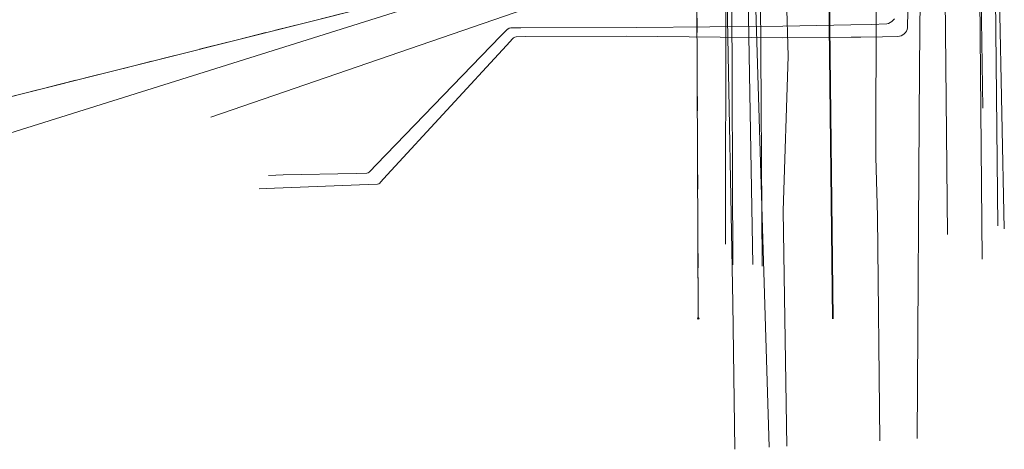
# Model space of a CAD drawing. Header units: metres. Extents: x 5515378 to 5515541, y 5844026 to 5844183.
# Tile 2 of 12: x 5515433 to 5515483, y 5844026 to 5844048. Entities that reach past the tile are written whole.
import ezdxf

# ---------------------------------------------------------------- set-up
doc = ezdxf.new("R2010")
doc.units = ezdxf.units.M
doc.header["$MEASUREMENT"] = 0
for name, pattern in [('1', [0]), ('3_OTKT', [0]), ('4_SUCP', [0]), ('4_SUGP', [0]), ('4_SUKP', [0]), ('4_SUTP_A', [0]), ('4_SUWP', [0]), ('7', [2, 1.5, -0.5]), ('UPE', [0])]:
    doc.linetypes.add(name, pattern=pattern)
doc.layers.get('0').update_dxf_attribs({"color": 250, "linetype": 'CONTINUOUS', "lineweight": 100})
for name, color, linetype, lineweight in [('Dzialki', 7, '1', 13), ('OTK_L_13', 7, '3_OTKT', 35), ('Punkty', 7, 'CONTINUOUS', 13), ('SUWP_L_0', 5, '4_SUWP', 18), ('UEEPON_L_1', 1, 'UPE', 18)]:
    doc.layers.add(name, color=color, linetype=linetype, lineweight=lineweight)
for name, color, linetype, lineweight, true_color in [('Kontury', 96, '7', 18, 0x006f00), ('SUCP_L_0', 212, '4_SUCP', 18, 0xd200d2), ('SUGP_L_0', 52, '4_SUGP', 18, 0xbfbf00), ('SUKP_L_0', 36, '4_SUKP', 18, 0x803300), ('SUTP_L_0', 30, '4_SUTP_A', 18, 0xff9100)]:
    doc.layers.add(name, color=color, linetype=linetype, lineweight=lineweight, true_color=true_color)

# ---------------------------------------------------------------- blocks, each defined once
blk = doc.blocks.new('GRO')
at = {"linetype": 'Continuous'}
blk.add_circle((0, 0), 0.045, dxfattribs=at)

msp = doc.modelspace()

# ---------------------------------------------------------------- linework, layer by layer
at = {"layer": 'Dzialki'}
for p, q in [((5515424.27, 5844041.84), (5515467.09, 5844052.58)), ((5515467.09, 5844052.58), (5515467.18, 5844032.5))]:
    msp.add_line(p, q, dxfattribs=at)
at = {"layer": 'Kontury'}
for p, q in [((5515424.27, 5844041.84), (5515467.09, 5844052.58)), ((5515467.09, 5844052.58), (5515467.18, 5844032.5))]:
    msp.add_line(p, q, dxfattribs=at)
at = {"layer": 'OTK_L_13', "linetype": '3_OTKT'}
msp.add_line((5515474.045, 5844032.483), (5515473.739, 5844058.129), dxfattribs=at)
at = {"layer": 'SUCP_L_0', "linetype": '4_SUCP'}
for p, q in [((5515477.186, 5844047.773), (5515477.126, 5844047.698)), ((5515477.85, 5844047.37), (5515477.86, 5844048.13)), ((5515457.45, 5844047.25), (5515457.09, 5844046.89)), ((5515457.454, 5844047.253), (5515457.45, 5844047.25)), ((5515457.535, 5844047.289), (5515457.454, 5844047.253)), ((5515457.62, 5844047.31), (5515457.535, 5844047.289)), ((5515458.12, 5844047.31), (5515457.62, 5844047.31)), ((5515464.05, 5844047.33), (5515458.12, 5844047.31)), ((5515471.49, 5844047.4), (5515464.05, 5844047.33)), ((5515474.96, 5844047.47), (5515471.49, 5844047.4)), ((5515476, 5844047.48), (5515474.96, 5844047.47)), ((5515476.79, 5844047.52), (5515476, 5844047.48)), ((5515476.884, 5844047.543), (5515476.79, 5844047.52)), ((5515476.973, 5844047.581), (5515476.884, 5844047.543)), ((5515477.054, 5844047.633), (5515476.973, 5844047.581)), ((5515477.126, 5844047.698), (5515477.054, 5844047.633)), ((5515477.795, 5844047.149), (5515477.829, 5844047.232)), ((5515477.829, 5844047.232), (5515477.847, 5844047.321)), ((5515477.847, 5844047.321), (5515477.85, 5844047.37)), ((5515457.09, 5844046.89), (5515450.76, 5844040.34)), ((5515457.4, 5844046.41), (5515457.71, 5844046.77)), ((5515457.71, 5844046.77), (5515457.759, 5844046.811)), ((5515457.759, 5844046.811), (5515457.817, 5844046.838)), ((5515457.817, 5844046.838), (5515457.88, 5844046.85)), ((5515457.88, 5844046.85), (5515458.38, 5844046.87)), ((5515458.38, 5844046.87), (5515463.51, 5844046.89)), ((5515463.51, 5844046.89), (5515471.49, 5844046.81)), ((5515471.49, 5844046.81), (5515474.97, 5844046.84)), ((5515474.97, 5844046.84), (5515475.47, 5844046.84)), ((5515475.47, 5844046.84), (5515476.57, 5844046.86)), ((5515476.57, 5844046.86), (5515477.36, 5844046.87)), ((5515477.36, 5844046.87), (5515477.449, 5844046.881)), ((5515477.449, 5844046.881), (5515477.536, 5844046.908)), ((5515477.536, 5844046.908), (5515477.615, 5844046.95)), ((5515477.615, 5844046.95), (5515477.687, 5844047.005)), ((5515477.687, 5844047.005), (5515477.747, 5844047.072)), ((5515477.747, 5844047.072), (5515477.795, 5844047.149)), ((5515451.31, 5844039.81), (5515457.4, 5844046.41)), ((5515450.76, 5844040.34), (5515450.42, 5844039.99)), ((5515446, 5844039.81), (5515445.25, 5844039.79)), ((5515449.72, 5844039.88), (5515446, 5844039.81)), ((5515450.27, 5844039.9), (5515449.72, 5844039.88)), ((5515450.331, 5844039.92), (5515450.27, 5844039.9)), ((5515450.384, 5844039.954), (5515450.331, 5844039.92)), ((5515450.42, 5844039.99), (5515450.384, 5844039.954)), ((5515450.97, 5844039.44), (5515451.31, 5844039.81)), ((5515445.56, 5844039.14), (5515450.34, 5844039.32)), ((5515450.34, 5844039.32), (5515450.82, 5844039.35)), ((5515450.82, 5844039.35), (5515450.878, 5844039.367)), ((5515450.878, 5844039.367), (5515450.929, 5844039.398)), ((5515450.929, 5844039.398), (5515450.97, 5844039.44)), ((5515444.78, 5844039.11), (5515445.56, 5844039.14))]:
    msp.add_line(p, q, dxfattribs=at)
at = {"layer": 'SUGP_L_0', "linetype": '4_SUGP'}
for p, q in [((5515478.61, 5844066.06), (5515478.47, 5844045.281)), ((5515468.933, 5844033.279), (5515468.658, 5844048.646)), ((5515478.47, 5844045.281), (5515478.342, 5844026.371)), ((5515469.044, 5844025.823), (5515468.933, 5844033.279))]:
    msp.add_line(p, q, dxfattribs=at)
at = {"layer": 'SUKP_L_0', "linetype": '4_SUKP'}
for p, q in [((5515476.234, 5844040.723), (5515476.29, 5844058.14)), ((5515479.727, 5844053.912), (5515479.897, 5844036.781)), ((5515476.322, 5844037.707), (5515476.234, 5844040.723)), ((5515476.436, 5844026.259), (5515476.322, 5844037.707))]:
    msp.add_line(p, q, dxfattribs=at)
at = {"layer": 'SUTP_L_0', "linetype": '4_SUTP_A'}
for p, q in [((5515469.712, 5844061.612), (5515470.8, 5844025.927)), ((5515481.688, 5844043.221), (5515481.49, 5844057.51)), ((5515482.425, 5844054.576), (5515482.789, 5844037.06)), ((5515468.58, 5844053.326), (5515468.564, 5844036.281))]:
    msp.add_line(p, q, dxfattribs=at)
at = {"layer": 'SUWP_L_0', "linetype": '4_SUWP'}
for p, q in [((5515459.969, 5844050.737), (5515420.508, 5844038.301)), ((5515471.76, 5844045.861), (5515471.612, 5844050.794)), ((5515471.506, 5844037.979), (5515471.76, 5844045.861)), ((5515471.594, 5844032.484), (5515471.506, 5844037.979)), ((5515471.7, 5844025.98), (5515471.594, 5844032.484))]:
    msp.add_line(p, q, dxfattribs=at)
at = {"layer": 'UEEPON_L_1', "linetype": 'UPE', "lineweight": 18}
for p, q in [((5515468.938, 5844035.23), (5515468.879, 5844054.263)), ((5515469.958, 5844035.253), (5515469.628, 5844054.28)), ((5515481.654, 5844035.523), (5515481.485, 5844054.554)), ((5515482.456, 5844037.212), (5515482.285, 5844054.572)), ((5515442.314, 5844042.752), (5515474.311, 5844053.78)), ((5515470.43, 5844035.164), (5515470.324, 5844053.186))]:
    msp.add_line(p, q, dxfattribs=at)

# ---------------------------------------------------------------- block references
at = {"layer": 'Punkty'}
msp.add_blockref('GRO', (5515467.18, 5844032.5), dxfattribs=at)

doc.saveas('drawing.dxf')
